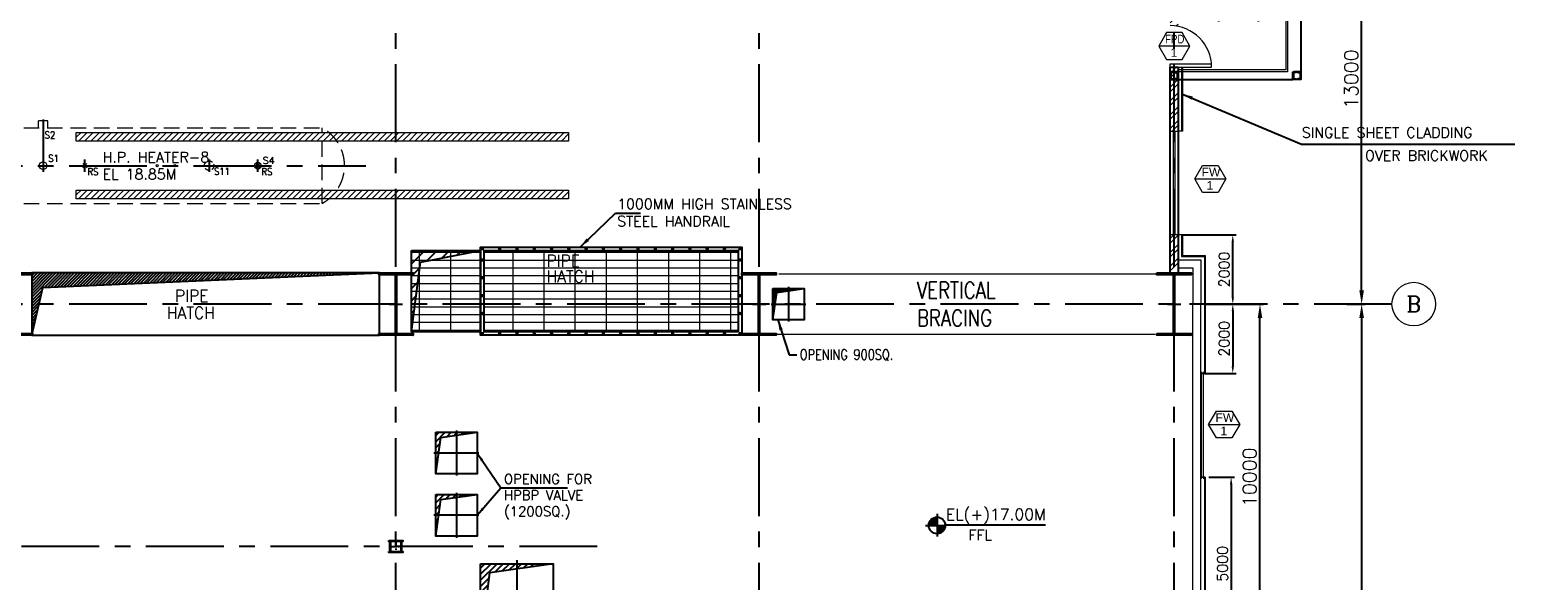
# Model space of a CAD drawing. Header units: inches. Extents: x 0 to 1564127, y -23460 to 23144100.
# Tile 141 of 215: x 615139 to 658731, y 116733 to 132639. Entities that reach past the tile are written whole.
import ezdxf
from ezdxf.enums import TextEntityAlignment as Align

# ---------------------------------------------------------------- set-up
doc = ezdxf.new("R2010")
doc.units = ezdxf.units.IN
doc.header["$LTSCALE"] = 1800
doc.header["$MEASUREMENT"] = 0
for name, pattern in [('CENTER', [2, 1.25, -0.25, 0.25, -0.25]), ('CENTER2', [1.125, 0.75, -0.125, 0.125, -0.125]), ('HIDDEN', [0.375, 0.25, -0.125])]:
    doc.linetypes.add(name, pattern=pattern)
doc.layers.get('0').update_dxf_attribs({"color": 253, "lineweight": 9})
for name, color, linetype in [('1', 7, 'Continuous'), ('AUX COL', 1, 'Continuous'), ('BRACING', 1, 'HIDDEN'), ('CEN', 2, 'CENTER'), ('COL', 1, 'Continuous'), ('DIM', 4, 'Continuous'), ('GRID', 251, 'CENTER'), ('OPENING', 40, 'Continuous'), ('RAIN WATER', 6, 'Continuous'), ('ROOM', 7, 'Continuous'), ('TEXT', 3, 'Continuous'), ('WALL', 6, 'Continuous')]:
    doc.layers.add(name, color=color, linetype=linetype)
for name, color, linetype, lineweight in [('2CON', 1, 'Continuous', 13), ('A-CUT OUT', 3, 'Continuous', 30), ('A-DOOR', 31, 'Continuous', 9), ('A-REMOVABLE GRATING', 252, 'Continuous', 9), ('A-WIN TAG', 3, 'Continuous', 13), ('A-WIN TAG TEXT', 3, 'Continuous', 13), ('CL', 8, 'CENTER', 15), ('CLAD-1', 3, 'Continuous', 15), ('CONCRETE', 145, 'Continuous', 18), ('dimension line', 4, 'Continuous', 13), ('EQUIP', 8, 'HIDDEN', 9), ('LEADER', 4, 'Continuous', 15), ('STAIR', 2, 'Continuous', 18), ('STEEL', 231, 'Continuous', 18), ('WALL HATCH', 251, 'Continuous', 13), ('WIN', 31, 'Continuous', 13), ('WINDOW', 3, 'Continuous', 13)]:
    doc.layers.add(name, color=color, linetype=linetype, lineweight=lineweight)
doc.styles.add('COMPLEX', font='complex')
doc.styles.add('ROAMNS', font='ROMANS.shx')
doc.styles.add('ROMANC', font='ROMANC.SHX')
doc.styles.add('ROMANS', font='romans.shx')
doc.styles.add('ROMANT', font='romant')
doc.styles.add('SIMPLEX-25', font='simplex.shx')
doc.styles.get("Standard").update_dxf_attribs({"font": 'arial.ttf'})
doc.linetypes.add('FENCELINE1', pattern='A,0.25,-0.1,[133,ltypeshp.shx,S=0.1,R=0,X=-0.1,Y=0],-0.1,1', length=1.45)
doc.dimstyles.new('270-TA-100', dxfattribs={"dimscale": 150, "dimtxt": 400, "dimasz": 2, "dimexe": 0.75, "dimexo": 1, "dimgap": 1, "dimtad": 1, "dimdec": 0, "dimzin": 12, "dimdsep": 46, "dimtxsty": 'ROMANS', "dimcen": 0, "dimclrd": 256, "dimclre": 256, "dimclrt": 6, "dimadec": 1, "dimazin": 3, "dimtfac": 1, "dimtdec": 0, "dimtix": 1, "dimtmove": 2, "dimatfit": 0, "dimfxl": 1.25, "dimarcsym": 2})
doc.dimstyles.new('DIM INT 1', dxfattribs={"dimtxt": 300, "dimasz": 200, "dimexe": 100, "dimexo": 100, "dimgap": 100, "dimtad": 1, "dimdec": 0, "dimzin": 13, "dimdsep": 46, "dimlunit": 5, "dimtxsty": 'ROAMNS', "dimblk1": 'CLOSEDBLANK', "dimcen": 0.09, "dimclrd": 9, "dimclre": 9, "dimclrt": 4, "dimadec": 0, "dimazin": 0, "dimtfac": 1, "dimtdec": 0, "dimtix": 1, "dimtmove": 2, "dimatfit": 3, "dimfxl": 1, "dimtolj": 1, "dimtzin": 13, "dimarcsym": 0})
doc.dimstyles.new('DIM100 x2', dxfattribs={"dimscale": 0, "dimtxt": 400, "dimasz": 400, "dimexe": 100, "dimexo": 100, "dimgap": 100, "dimtad": 1, "dimdec": 0, "dimzin": 13, "dimdsep": 46, "dimtxsty": 'ROMANS', "dimblk2": 'OBLIQUE', "dimcen": 100, "dimdle": 100, "dimclrd": 9, "dimclre": 9, "dimclrt": 4, "dimadec": 0, "dimazin": 0, "dimtfac": 1.1, "dimtdec": 0, "dimtix": 1, "dimtmove": 2, "dimatfit": 3, "dimfxl": 1, "dimtolj": 1, "dimtzin": 13, "dimarcsym": 0})
doc.dimstyles.new('STANDARD1', dxfattribs={"dimtxt": 300, "dimasz": 250, "dimexe": 0, "dimexo": 0, "dimgap": 80, "dimtad": 1, "dimdec": 0, "dimzin": 0, "dimdsep": 46, "dimtxsty": 'ROMANS', "dimcen": 0, "dimclrd": 4, "dimclre": 4, "dimclrt": 7, "dimadec": 0, "dimazin": 0, "dimtfac": 0.09, "dimtdec": 0, "dimtix": 1, "dimtofl": 0, "dimtmove": 0, "dimatfit": 3, "dimfxl": 1, "dimtolj": 1, "dimtzin": 0, "dimarcsym": 0})
doc.dimstyles.new('USER175', dxfattribs={"dimscale": 175, "dimtxt": 2, "dimasz": 1.75, "dimexe": 0, "dimexo": 0, "dimgap": 0.5, "dimtad": 1, "dimdec": 0, "dimzin": 0, "dimdsep": 46, "dimtxsty": 'ROMANS', "dimcen": 0, "dimclrd": 4, "dimclre": 4, "dimclrt": 4, "dimadec": 0, "dimazin": 0, "dimtfac": 0.09, "dimtdec": 0, "dimtix": 1, "dimtofl": 0, "dimtmove": 0, "dimatfit": 3, "dimfxl": 1, "dimtolj": 1, "dimtzin": 0, "dimarcsym": 0})

# ---------------------------------------------------------------- blocks, each defined once
blk = doc.blocks.new('*D79')
at = {"layer": 'Defpoints', "color": 0, "transparency": 16777216}
for p in [(653108, 124725), (653108, 94725), (653636, 94725)]:
    blk.add_point(p, dxfattribs=at)
at = {"layer": 'dimension line', "color": 9, "lineweight": -2, "transparency": 16777216}
for p, q in [((653208, 124725), (653736, 124725)), ((653636, 124325), (653636, 95125)), ((653208, 94725), (653736, 94725))]:
    blk.add_line(p, q, dxfattribs=at)
at = {"layer": 'dimension line', "color": 9, "transparency": 16777216}
for points in [[(653569, 124325), (653703, 124325), (653636, 124725)], [(653569, 95125), (653703, 95125), (653636, 94725)]]:
    blk.add_solid(points, dxfattribs=at)
at = {"layer": 'dimension line', "color": 4, "transparency": 16777216, "insert": (653336, 109725), "char_height": 400, "attachment_point": 5, "rotation": 90, "style": 'ROMANS'}
blk.add_mtext('\\A1;30000', dxfattribs=at)
blk = doc.blocks.new('_Oblique')
at = {"color": 0, "linetype": 'ByBlock', "lineweight": -2}
blk.add_line((-0.5, -0.5), (0.5, 0.5), dxfattribs=at)
blk = doc.blocks.new('*D80')
at = {"layer": 'Defpoints', "color": 0, "transparency": 16777216}
for p in [(653334, 137725), (653636, 137725), (653334, 124725)]:
    blk.add_point(p, dxfattribs=at)
at = {"layer": 'dimension line', "color": 9, "lineweight": -2, "transparency": 16777216}
for p, q in [((653434, 137725), (653736, 137725)), ((653636, 125125), (653636, 137325)), ((653434, 124725), (653736, 124725))]:
    blk.add_line(p, q, dxfattribs=at)
at = {"layer": 'dimension line', "color": 9, "transparency": 16777216}
for points in [[(653569, 137325), (653703, 137325), (653636, 137725)], [(653569, 125125), (653703, 125125), (653636, 124725)]]:
    blk.add_solid(points, dxfattribs=at)
at = {"layer": 'dimension line', "color": 4, "transparency": 16777216, "insert": (653336, 131225), "char_height": 400, "attachment_point": 5, "rotation": 90, "style": 'ROMANS'}
blk.add_mtext('\\A1;13000', dxfattribs=at)
blk = doc.blocks.new('*D96')
at = {"layer": 'Defpoints', "color": 0, "transparency": 16777216}
for p in [(649869, 124725), (650697, 124725), (649869, 114725)]:
    blk.add_point(p, dxfattribs=at)
at = {"layer": 'dimension line', "color": 9, "lineweight": -2, "transparency": 16777216}
for p, q in [((649969, 124725), (650797, 124725)), ((650697, 115125), (650697, 124325)), ((649969, 114725), (650797, 114725))]:
    blk.add_line(p, q, dxfattribs=at)
at = {"layer": 'dimension line', "color": 9, "transparency": 16777216}
for points in [[(650631, 124325), (650764, 124325), (650697, 124725)], [(650631, 115125), (650764, 115125), (650697, 114725)]]:
    blk.add_solid(points, dxfattribs=at)
at = {"layer": 'dimension line', "color": 4, "transparency": 16777216, "insert": (650397, 119725), "char_height": 400, "attachment_point": 5, "rotation": 90, "style": 'ROMANS'}
blk.add_mtext('\\A1;10000', dxfattribs=at)
blk = doc.blocks.new('B-ROW COLUMN')
at = {"layer": 'COL'}
h = blk.add_hatch(dxfattribs=at)
h.set_pattern_fill('ANSI31', color=256, scale=200, style=0)
h.set_pattern_definition([(45, (155648.048, 63141.767), (-17.67767, 17.67767), [])])
h.paths.add_polyline_path([(171095, 85178), (172085, 85178), (172085, 85128), (171095, 85128)])
h.paths.add_polyline_path([(171574, 86878), (171606, 86878), (171606, 85178), (171574, 85178)])
h.paths.add_polyline_path([(171095, 86928), (172085, 86928), (172085, 86878), (171095, 86878)])
blk.add_line((171590, 85128), (171590, 86928))
at = {"layer": 'CEN'}
for p, q in [((171590, 85128), (171590, 86928)), ((171399, 86028), (171782, 86028))]:
    blk.add_line(p, q, dxfattribs=at)
at = {"layer": 'COL'}
for points in [[(171095, 86928), (172085, 86928), (172085, 86878), (171095, 86878)], [(171574, 86878), (171606, 86878), (171606, 85178), (171574, 85178)], [(171095, 85178), (172085, 85178), (172085, 85128), (171095, 85128)]]:
    blk.add_lwpolyline(points, close=True, dxfattribs=at)
blk = doc.blocks.new('AUX COLUMNS')
at = {"color": 2, "linetype": 'CENTER2', "ltscale": 0.15}
for p, q in [((-140713, 68915), (-140363, 68915)), ((-140538, 69090), (-140538, 68740))]:
    blk.add_line(p, q, dxfattribs=at)
at = {"layer": 'AUX COL'}
for p, q in [((-140713, 68772), (-140713, 69058)), ((-140688, 68772), (-140688, 69058)), ((-140388, 68772), (-140388, 69058)), ((-140363, 68772), (-140363, 69058))]:
    blk.add_line(p, q, dxfattribs=at)
for points in [[(-140738, 69090), (-140338, 69090), (-140338, 69058), (-140738, 69058)], [(-140738, 68772), (-140338, 68772), (-140338, 68740), (-140738, 68740)]]:
    blk.add_lwpolyline(points, close=True, dxfattribs=at)
at = {"layer": 'GRID'}
blk.add_line((-134715, 68915), (-163538, 68915), dxfattribs=at)
blk = doc.blocks.new('GRD')
at = {"layer": 'CL', "linetype": 'Continuous'}
blk.add_circle((0, 419.99985), 419.99985, dxfattribs=at)
at = {"layer": 'CL', "color": 4, "style": 'COMPLEX'}
blk.add_attdef('GRD', text='', height=300, dxfattribs=at).set_placement((0, 419.99985), align=Align.MIDDLE)
blk = doc.blocks.new('A$C3B1115A1')
at = {"layer": 'STEEL'}
for p, q in [((-270, -91), (-320, -91)), ((-320, -91), (-320, -191)), ((-320, -191), (-270, -191))]:
    blk.add_line(p, q, dxfattribs=at)
blk.add_lwpolyline([(-270, -191), (-270, -183, 0.397434), (-272, -180), (-307, -177, -0.397434), (-310, -174), (-310, -109, -0.397434), (-307, -106), (-272, -103, 0.397434), (-270, -100), (-270, -91)], format="xyb", dxfattribs=at)
blk = doc.blocks.new('PL-FFL2')
at = {"layer": 'A-CUT OUT'}
h = blk.add_hatch(color=7, dxfattribs=at)
h.paths.add_polyline_path([(3.09, 1.96, 0.414214), (1.09, -0.04), (3.09, -0.04)])
h.paths.add_polyline_path([(5.09, -0.04), (3.09, -0.04), (3.09, -2.04, 0.414214)])
at = {"color": 1, "linetype": 'Continuous'}
for p, q in [((3.09, 2.74), (3.09, -2.74)), ((29.24, 0), (4.78, 0)), ((4.78, 0), (5.09, 0)), ((0.31, -0.04), (5.09, -0.04))]:
    blk.add_line(p, q, dxfattribs=at)
blk.add_circle((3.09, -0.04), 2, dxfattribs=at)
at = {"color": 4, "linetype": 'Continuous'}
blk.add_attdef('EL(+)', text='', height=2.75, dxfattribs=at).set_placement((18.98, 2.4), align=Align.MIDDLE)
at = {"color": 3, "linetype": 'Continuous'}
blk.add_attdef('XXX', text='', height=2.5, dxfattribs=at).set_placement((18.44, -3.52), align=Align.MIDDLE)
blk = doc.blocks.new('*D1145')
at = {"layer": 'Defpoints', "color": 0, "transparency": 16777216}
for p in [(649117, 119725), (648989, 114725), (649863, 114725)]:
    blk.add_point(p, dxfattribs=at)
at = {"layer": 'DIM', "color": 9, "lineweight": -2, "transparency": 16777216}
for p, q in [((649217, 119725), (649963, 119725)), ((649863, 119525), (649863, 114925)), ((649089, 114725), (649963, 114725))]:
    blk.add_line(p, q, dxfattribs=at)
at = {"layer": 'DIM', "color": 9, "transparency": 16777216}
for points in [[(649829, 119525), (649896, 119525), (649863, 119725)], [(649829, 114925), (649896, 114925), (649863, 114725)]]:
    blk.add_solid(points, dxfattribs=at)
at = {"layer": 'DIM', "color": 4, "transparency": 16777216, "insert": (649613, 117225), "char_height": 300, "attachment_point": 5, "rotation": 90, "style": 'ROAMNS'}
blk.add_mtext('\\A1;5000', dxfattribs=at)
blk = doc.blocks.new('_ClosedBlank')
at = {"color": 0, "linetype": 'ByBlock', "lineweight": -2}
for p, q in [((-1, 0.17), (0, 0)), ((-1, 0.17), (-1, -0.17)), ((0, 0), (-1, -0.17))]:
    blk.add_line(p, q, dxfattribs=at)
blk = doc.blocks.new('*D1146')
at = {"layer": 'Defpoints', "color": 0, "transparency": 16777216}
for p in [(648989, 124725), (648989, 122725), (649911, 122725)]:
    blk.add_point(p, dxfattribs=at)
at = {"layer": 'DIM', "color": 9, "lineweight": -2, "transparency": 16777216}
for p, q in [((649089, 124725), (650011, 124725)), ((649911, 124525), (649911, 122925)), ((649089, 122725), (650011, 122725))]:
    blk.add_line(p, q, dxfattribs=at)
at = {"layer": 'DIM', "color": 9, "transparency": 16777216}
for points in [[(649877, 124525), (649944, 124525), (649911, 124725)], [(649877, 122925), (649944, 122925), (649911, 122725)]]:
    blk.add_solid(points, dxfattribs=at)
at = {"layer": 'DIM', "color": 4, "transparency": 16777216, "insert": (649661, 123725), "char_height": 300, "attachment_point": 5, "rotation": 90, "style": 'ROAMNS'}
blk.add_mtext('\\A1;2000', dxfattribs=at)
blk = doc.blocks.new('*D1150')
at = {"layer": 'Defpoints', "color": 0, "transparency": 16777216}
for p in [(648329, 126725), (649911, 126725), (648989, 124725)]:
    blk.add_point(p, dxfattribs=at)
at = {"layer": 'DIM', "color": 9, "lineweight": -2, "transparency": 16777216}
for p, q in [((648429, 126725), (650011, 126725)), ((649911, 124925), (649911, 126525)), ((649089, 124725), (650011, 124725))]:
    blk.add_line(p, q, dxfattribs=at)
at = {"layer": 'DIM', "color": 9, "transparency": 16777216}
for points in [[(649877, 126525), (649944, 126525), (649911, 126725)], [(649877, 124925), (649944, 124925), (649911, 124725)]]:
    blk.add_solid(points, dxfattribs=at)
at = {"layer": 'DIM', "color": 4, "transparency": 16777216, "insert": (649661, 125725), "char_height": 300, "attachment_point": 5, "rotation": 90, "style": 'ROAMNS'}
blk.add_mtext('\\A1;2000', dxfattribs=at)
blk = doc.blocks.new('M_Door Single - 1200 x 2100mm D1-Level 1')
at = {"layer": 'A-DOOR'}
for p, q in [((500, 115), (500, 1315)), ((600, 1315), (500, 1315)), ((600, 115), (600, 1315)), ((600, 115), (500, 115))]:
    blk.add_line(p, q, dxfattribs=at)
blk.add_arc((600, 115), 1200, 90, 180, dxfattribs=at)
blk = doc.blocks.new('Stub column')
at = {"layer": 'COL', "linetype": 'ByBlock'}
for p, q in [((-108, 90), (-108, -90)), ((-108, 90), (-100, 90)), ((-108, 90), (-100, 90)), ((-108, 90), (-108, -90)), ((-25, 100), (-100, 100)), ((-100, 100), (-100, -100)), ((-100, 100), (-100, -100)), ((-25, 100), (-100, 100)), ((90, 108), (-90, 108)), ((-90, 100), (-90, 108)), ((-90, 100), (-90, 108)), ((-25, 100), (100, 100)), ((90, 100), (90, 108)), ((100, 100), (100, -100)), ((108, 90), (100, 90)), ((108, 90), (108, -90)), ((-108, -90), (-100, -90)), ((-108, -90), (-100, -90)), ((-100, -100), (-25, -100)), ((-100, -100), (-25, -100)), ((-90, -100), (-90, -108)), ((-90, -100), (-90, -108)), ((90, -108), (-90, -108)), ((100, -100), (-25, -100)), ((90, -100), (90, -108)), ((108, -90), (100, -90))]:
    blk.add_line(p, q, dxfattribs=at)
for points in [[(-25, -100), (-25, -97, 0.401544), (-31, -91), (-88, -88, -0.401544), (-94, -82), (-94, 82, -0.401544), (-88, 88), (-31, 91, 0.401544), (-25, 97), (-25, 100)], [(-25, -100), (-25, -97, 0.401544), (-31, -91), (-88, -88, -0.401544), (-94, -82), (-94, 82, -0.401544), (-88, 88), (-31, 91, 0.401544), (-25, 97), (-25, 100)], [(25, -100), (25, -97, -0.401544), (31, -91), (88, -88, 0.401544), (94, -82), (94, 82, 0.401544), (88, 88), (31, 91, -0.401544), (25, 97), (25, 100)]]:
    blk.add_lwpolyline(points, format="xyb", dxfattribs=at)
blk = doc.blocks.new('STAIR GRID-23')
at = {"layer": 'COL'}
for points in [[(3435, 115), (3665, 115), (3665, -115), (3435, -115)], [(3435, -6285), (3665, -6285), (3665, -6515), (3435, -6515)]]:
    blk.add_lwpolyline(points, close=True, dxfattribs=at)
at = {"layer": 'RAIN WATER'}
for p, q in [((3665, 115), (775, 115)), ((3665, -115), (3435, -115))]:
    blk.add_line(p, q, dxfattribs=at)
at = {"layer": 'STAIR', "linetype": 'FENCELINE1', "ltscale": 0.25}
for p, q in [((980, -115), (980, -4565)), ((3280, -115), (980, -115)), ((3280, -115), (3280, -3271)), ((3280, -3574), (3280, -6285)), ((980, -4565), (115, -4565)), ((3280, -6285), (115, -6285))]:
    blk.add_line(p, q, dxfattribs=at)
at = {"layer": 'STAIR'}
for p, q in [((1030, -165), (1030, -4615)), ((3230, -165), (1030, -165)), ((3230, -165), (3230, -3244)), ((3230, -1365), (1030, -1365)), ((2030, -1615), (1030, -1615)), ((2030, -1365), (2030, -4615)), ((2230, -1365), (2230, -2722)), ((3230, -1615), (2230, -1615)), ((2030, -1865), (1030, -1865)), ((2030, -2115), (1030, -2115)), ((3230, -1865), (2230, -1865)), ((3230, -2115), (2230, -2115)), ((2030, -2365), (1030, -2365)), ((2030, -2615), (1030, -2615)), ((3230, -2365), (2230, -2365)), ((3230, -2615), (2230, -2615)), ((2030, -2865), (1030, -2865)), ((3280, -3271), (2180, -2696)), ((3280, -3574), (2180, -2999)), ((2230, -3025), (2230, -4615)), ((3230, -2865), (2504, -2865)), ((2030, -3115), (1030, -3115)), ((2030, -3365), (1030, -3365)), ((3230, -3115), (2982, -3115)), ((2030, -3615), (1030, -3615)), ((2030, -3865), (1030, -3865)), ((3230, -3615), (2230, -3615)), ((3230, -3865), (2230, -3865)), ((3230, -3548), (3230, -6235)), ((2030, -4115), (1030, -4115)), ((3230, -4115), (2230, -4115)), ((2030, -4615), (115, -4615)), ((2030, -4365), (1030, -4365)), ((3230, -4615), (2030, -4615)), ((3230, -4365), (2230, -4365)), ((3230, -6235), (115, -6235))]:
    blk.add_line(p, q, dxfattribs=at)
at = {"layer": 'STAIR', "linetype": 'FENCELINE1', "ltscale": 0.25}
blk.add_lwpolyline([(2180, -2999), (2180, -4565), (2080, -4565), (2080, -1415), (2180, -1415), (2180, -2696)], dxfattribs=at)
at = {"layer": 'WALL'}
for p, q in [((3435, 115), (3435, -115)), ((3665, 30), (3665, -6285))]:
    blk.add_line(p, q, dxfattribs=at)
at = {"layer": 'WALL', "flags": 128}
blk.add_lwpolyline([(-115, -6515), (3435, -6515)], dxfattribs=at)
at = {"layer": 'COL', "xscale": -1, "rotation": 180}
for p in [(3550, 0), (0, -6400), (3550, -6400)]:
    blk.add_blockref('Stub column', p, dxfattribs=at)
at = {"layer": 'TEXT', "linetype": 'CENTER', "style": 'ROMANC'}
for s, p in [('UP', (2585, -1319, -1000)), ('UP', (1323, -4750, -1000)), ('DN', (2473, -4749, -1000))]:
    blk.add_text(s, height=300, dxfattribs=at).set_placement(p)
at = {"layer": 'LEADER'}
for points in [[(2617, -1736), (2617, -931)], [(1283, -3963), (1283, -4836)], [(2433, -3962), (2433, -4835)]]:
    blk.add_leader(points, dimstyle='270-TA-100', dxfattribs=at)

msp = doc.modelspace()

# ---------------------------------------------------------------- hatches: boundary and pattern name
at = {"layer": 'A-REMOVABLE GRATING'}
h = msp.add_hatch(dxfattribs=at)
h.set_pattern_fill('GRATE', color=256, scale=7200, style=0)
h.paths.add_polyline_path([(626163.7, 126275.31), (628163.7, 126275.31), (628163.7, 123925.31), (626163.7, 123925.31)])
h = msp.add_hatch(dxfattribs=at)
h.set_pattern_fill('GRATE', color=256, scale=7200, style=0)
h.paths.add_polyline_path([(635613.7, 123925.31), (628263.7, 123925.31), (628263.7, 126275.31), (635613.7, 126275.31)])
h.paths.add_polyline_path([(630041.51, 125714.11), (631199.35, 125714.11), (631199.35, 126239.11), (630041.51, 126239.11)], flags=24)
h.paths.add_polyline_path([(630041.51, 125264.11), (631636.17, 125264.11), (631636.17, 125789.11), (630041.51, 125789.11)], flags=24)
at = {"layer": 'OPENING'}
h = msp.add_hatch(dxfattribs=at)
h.set_pattern_fill('ANSI31', color=8, scale=2000, style=0)
h.paths.add_polyline_path([(628163.7, 126275.31), (626163.7, 126275.31), (626163.7, 124725.31), (626269.35, 124725.31), (626429.02, 125933.75)])
h.paths.add_polyline_path([(626269.35, 124725.31), (626163.7, 124725.31), (626163.7, 123925.76)])
h = msp.add_hatch(dxfattribs=at)
h.set_pattern_fill('ANSI31', color=8, scale=500, style=0)
h.set_pattern_definition([(45, (486619.95, 38697.683), (-44.194174, 44.194174), [])])
h.paths.add_polyline_path([(625243.7, 125625.31), (615183.7, 125625.31), (615183.7, 124725.31), (615394.02, 124725.31), (615507.42, 125210.57)])
h.paths.add_polyline_path([(615394.02, 124725.31), (615183.7, 124725.31), (615183.7, 123825.31)])
h = msp.add_hatch(dxfattribs=at)
h.set_pattern_fill('ANSI31', color=8, scale=300, style=0)
h.set_pattern_definition([(45, (483294, 40502.238), (-26.516504, 26.516504), [])])
h.paths.add_polyline_path([(636676.95, 124725.31), (636613.7, 124725.31), (636613.7, 124275.31)])
h.paths.add_polyline_path([(636724.6, 125064.41), (637063.7, 125112.07), (637063.7, 125175.31), (636613.7, 125175.31), (636613.7, 124725.31), (636676.95, 124725.31)])
h.paths.add_polyline_path([(637513.7, 125175.31), (637063.7, 125175.31), (637063.7, 125112.07)])
h = msp.add_hatch(dxfattribs=at)
h.set_pattern_fill('ANSI31', color=8, scale=1000, style=0)
h.paths.add_polyline_path([(627463.7, 120940.99), (627463.7, 121025.31), (626863.7, 121025.31), (626863.7, 119825.31), (627011.57, 120877.44)])
h.paths.add_polyline_path([(628063.7, 121025.31), (627463.7, 121025.31), (627463.7, 120940.99)])
h = msp.add_hatch(dxfattribs=at)
h.set_pattern_fill('ANSI31', color=8, scale=1000, style=0)
h.paths.add_polyline_path([(627463.7, 119140.99), (627463.7, 119225.31), (626863.7, 119225.31), (626863.7, 118025.31), (627011.57, 119077.44)])
h.paths.add_polyline_path([(628063.7, 119225.31), (627463.7, 119225.31), (627463.7, 119140.99)])
h = msp.add_hatch(dxfattribs=at)
h.set_pattern_fill('ANSI31', color=8, scale=1000, style=0)
h.paths.add_polyline_path([(630263.7, 117225.31), (628163.7, 117225.31), (628163.7, 116025.31), (628203.61, 116025.31), (628311.04, 116025.31), (628426.69, 116967.13)])
h.paths.add_polyline_path([(628311.04, 116025.31), (628203.61, 116025.31), (628163.7, 116025.31), (628163.7, 114825.31)])
at = {"layer": 'STEEL'}
h = msp.add_hatch(dxfattribs=at)
h.set_pattern_fill('ANSI31', color=256, scale=1000, style=0)
h.set_pattern_definition([(45, (603890.66, 130224), (-88.38835, 88.38835), [])])
h.paths.add_polyline_path([(616473.7, 129685.31), (616473.7, 129435.31), (630708.7, 129435.31), (630708.7, 129685.31)])
h = msp.add_hatch(dxfattribs=at)
h.set_pattern_fill('ANSI31', color=256, scale=1000, style=0)
h.set_pattern_definition([(45, (603890.66, 128554), (-88.38835, 88.38835), [])])
h.paths.add_polyline_path([(616473.7, 128015.31), (616473.7, 127765.31), (630708.7, 127765.31), (630708.7, 128015.31)])

# ---------------------------------------------------------------- linework, layer by layer
at = {"layer": '2CON'}
for p, q in [((648670.87, 132181.76), (647770.87, 132181.76)), ((649212.4, 121248.74), (650112.4, 121248.74))]:
    msp.add_line(p, q, dxfattribs=at)
at = {"layer": 'A-WIN TAG'}
for points in [[(647995.87, 132571.47), (647770.87, 132181.76), (647995.87, 131792.05), (648445.87, 131792.05), (648670.87, 132181.76), (648445.87, 132571.47)], [(649887.4, 121638.45), (650112.4, 121248.74), (649887.4, 120859.03), (649437.4, 120859.03), (649212.4, 121248.74), (649437.4, 121638.45)]]:
    msp.add_lwpolyline(points, close=True, dxfattribs=at)
at = {"layer": 'BRACING', "const_width": 40}
for points in [[(636776.34, 125600.31), (647693.78, 125600.31)], [(636733.42, 123850.31), (647668.18, 123850.31)]]:
    msp.add_lwpolyline(points, dxfattribs=at)
at = {"layer": 'CEN', "linetype": 'CENTER'}
for p, q in [((615513.7, 130058.52), (615513.7, 128550.31)), ((616723.7, 128550.31), (616723.7, 128900.31)), ((620313.7, 128900.31), (620313.7, 128550.31)), ((621723.7, 128550.31), (621723.7, 128900.31))]:
    msp.add_line(p, q, dxfattribs=at)
at = {"layer": 'CEN'}
for p, q in [((612663.7, 128725.31), (624842.37, 128725.31)), ((637063.7, 125225.31), (637063.7, 124225.31)), ((636563.7, 124725.31), (637563.7, 124725.31)), ((627463.7, 121075.31), (627463.7, 119775.31)), ((628113.7, 120425.31), (626813.7, 120425.31)), ((627463.7, 119275.31), (627463.7, 117975.31)), ((628113.7, 118625.31), (626813.7, 118625.31)), ((629213.7, 117325.31), (629213.7, 114725.31))]:
    msp.add_line(p, q, dxfattribs=at)
at = {"layer": 'CLAD-1'}
for p, q in [((648456.7, 129725.31), (648328.7, 129725.31)), ((649116.7, 122725.31), (648988.7, 122725.31)), ((649116.7, 119725.31), (648988.7, 119725.31))]:
    msp.add_line(p, q, dxfattribs=at)
at = {"layer": 'CLAD-1', "flags": 128}
for points in [[(648328.7, 131570.1), (648428.7, 131570.1), (648428.7, 129725.31)], [(648328.7, 131570.1), (648456.7, 131570.1), (648456.7, 129725.31)], [(649088.7, 119725.31), (649088.7, 112475.31)], [(649116.7, 119725.31), (649116.7, 112475.31)]]:
    msp.add_lwpolyline(points, dxfattribs=at)
at = {"layer": 'CONCRETE'}
for p, q in [((648758.7, 93675.31), (648758.7, 124725.31)), ((648988.7, 93445.31), (648988.7, 124725.31))]:
    msp.add_line(p, q, dxfattribs=at)
at = {"layer": 'EQUIP', "linetype": 'Continuous'}
for p, q in [((615377.2, 129815.31), (615377.2, 130025.31)), ((615650.2, 130025.31), (615377.2, 130025.31)), ((615650.2, 129815.31), (615650.2, 130025.31))]:
    msp.add_line(p, q, dxfattribs=at)
at = {"layer": 'EQUIP'}
for p, q in [((614953.7, 129815.31), (623578.7, 129815.31)), ((623578.7, 127635.31, 150), (623578.7, 129815.31, 150)), ((616783.89, 128664.99), (616663.52, 128785.63)), ((616782.12, 128783.69), (616665.29, 128666.93)), ((621783.89, 128664.99), (621663.52, 128785.63)), ((621782.12, 128783.69), (621665.29, 128666.93)), ((614953.7, 127635.31), (623578.7, 127635.31))]:
    msp.add_line(p, q, dxfattribs=at)
at = {"layer": 'EQUIP', "linetype": 'Continuous'}
for centre, radius in [((615513.7, 128725.31), 109.5), ((618813.7, 128725.31), 30), ((618813.7, 128725.31, 150), 30), ((619323.7, 128725.31), 30), ((619323.7, 128725.31, 150), 30), ((621723.7, 128725.31), 94.5), ((621723.7, 128725.31), 44.5)]:
    msp.add_circle(centre, radius, dxfattribs=at)
at = {"layer": 'EQUIP', "linetype": 'HIDDEN', "ltscale": 0.3}
msp.add_circle((620313.7, 128725.31), 136.5, dxfattribs=at)
at = {"layer": 'EQUIP'}
msp.add_arc((622990.39, 128725.31, -150), 1238.63, 298.357185, 61.642815, dxfattribs=at)
at = {"layer": 'GRID'}
for p, q in [((625713.7, 86204.51), (625713.7, 141225.31)), ((625713.7, 86204.51), (625713.7, 141225.31)), ((636213.7, 86204.51), (636213.7, 141225.31)), ((636213.7, 86204.51), (636213.7, 141225.31)), ((648213.7, 86204.51), (648213.7, 141225.31)), ((648213.7, 86204.51), (648213.7, 141225.31)), ((654513.7, 124725.31), (519413.7, 124725.31)), ((654513.7, 124725.31), (519413.7, 124725.31)), ((631536.14, 117725.31), (602713.7, 117725.31))]:
    msp.add_line(p, q, dxfattribs=at)
at = {"layer": 'OPENING'}
for p, q in [((626429.02, 125933.75), (628163.7, 126275.31)), ((626163.7, 123925.76), (626429.02, 125933.75)), ((628163.7, 114825.31), (628426.69, 116967.13)), ((630263.7, 117225.31), (628426.69, 116967.13))]:
    msp.add_line(p, q, dxfattribs=at)
for points in [[(626163.7, 126275.31), (628163.7, 126275.31), (628163.7, 123925.31), (626163.7, 123925.31)], [(635713.7, 123825.31), (628163.7, 123825.31), (628163.7, 126375.31), (635713.7, 126375.31)], [(635613.7, 123925.31), (628263.7, 123925.31), (628263.7, 126275.31), (635613.7, 126275.31)], [(615183.7, 123825.31), (625243.7, 123825.31), (625243.7, 125625.31), (615183.7, 125625.31)], [(636613.7, 125175.31), (637513.7, 125175.31), (637513.7, 124275.31), (636613.7, 124275.31)], [(626863.7, 121025.31), (628063.7, 121025.31), (628063.7, 119825.31), (626863.7, 119825.31)], [(626863.7, 119225.31), (628063.7, 119225.31), (628063.7, 118025.31), (626863.7, 118025.31)], [(628163.7, 117225.31), (630263.7, 117225.31), (630263.7, 114825.31), (628163.7, 114825.31)]]:
    msp.add_lwpolyline(points, close=True, dxfattribs=at)
at = {"layer": 'OPENING', "const_width": 50}
for points in [[(628188.7, 126325.31, 1), (628238.7, 126325.31, 1)], [(628188.7, 126003.17, 1), (628238.7, 126003.17, 1)], [(628688.7, 126325.31, 1), (628738.7, 126325.31, 1)], [(629188.7, 126325.31, 1), (629238.7, 126325.31, 1)], [(629688.7, 126325.31, 1), (629738.7, 126325.31, 1)], [(630188.7, 126325.31, 1), (630238.7, 126325.31, 1)], [(630688.7, 126325.31, 1), (630738.7, 126325.31, 1)], [(631188.7, 126325.31, 1), (631238.7, 126325.31, 1)], [(631688.7, 126325.31, 1), (631738.7, 126325.31, 1)], [(632188.7, 126325.31, 1), (632238.7, 126325.31, 1)], [(632688.7, 126325.31, 1), (632738.7, 126325.31, 1)], [(633188.7, 126325.31, 1), (633238.7, 126325.31, 1)], [(633688.7, 126325.31, 1), (633738.7, 126325.31, 1)], [(634188.7, 126325.31, 1), (634238.7, 126325.31, 1)], [(634688.7, 126325.31, 1), (634738.7, 126325.31, 1)], [(635188.7, 126325.31, 1), (635238.7, 126325.31, 1)], [(635638.7, 126325.31, 1), (635688.7, 126325.31, 1)], [(635638.7, 126003.17, 1), (635688.7, 126003.17, 1)], [(628188.7, 125487.03, 1), (628238.7, 125487.03, 1)], [(635638.7, 125487.03, 1), (635688.7, 125487.03, 1)], [(628188.7, 124970.89, 1), (628238.7, 124970.89, 1)], [(635638.7, 124970.89, 1), (635688.7, 124970.89, 1)], [(628188.7, 124454.75, 1), (628238.7, 124454.75, 1)], [(635638.7, 124454.75, 1), (635688.7, 124454.75, 1)], [(628188.7, 123875.31, 1), (628238.7, 123875.31, 1)], [(628688.7, 123875.31, 1), (628738.7, 123875.31, 1)], [(629188.7, 123875.31, 1), (629238.7, 123875.31, 1)], [(629688.7, 123875.31, 1), (629738.7, 123875.31, 1)], [(630188.7, 123875.31, 1), (630238.7, 123875.31, 1)], [(630688.7, 123875.31, 1), (630738.7, 123875.31, 1)], [(631188.7, 123875.31, 1), (631238.7, 123875.31, 1)], [(631688.7, 123875.31, 1), (631738.7, 123875.31, 1)], [(632188.7, 123875.31, 1), (632238.7, 123875.31, 1)], [(632688.7, 123875.31, 1), (632738.7, 123875.31, 1)], [(633188.7, 123875.31, 1), (633238.7, 123875.31, 1)], [(633688.7, 123875.31, 1), (633738.7, 123875.31, 1)], [(634188.7, 123875.31, 1), (634238.7, 123875.31, 1)], [(634688.7, 123875.31, 1), (634738.7, 123875.31, 1)], [(635188.7, 123875.31, 1), (635238.7, 123875.31, 1)], [(635638.7, 123875.31, 1), (635688.7, 123875.31, 1)]]:
    msp.add_lwpolyline(points, format="xyb", close=True, dxfattribs=at)
at = {"layer": 'OPENING'}
for points in [[(615183.7, 123825.31), (615507.42, 125210.57), (625243.7, 125625.31)], [(636613.7, 124275.31), (636724.6, 125064.41), (637513.7, 125175.31)], [(626863.7, 119825.31), (627011.57, 120877.44), (628063.7, 121025.31)], [(626863.7, 118025.31), (627011.57, 119077.44), (628063.7, 119225.31)]]:
    msp.add_lwpolyline(points, dxfattribs=at)
at = {"layer": 'STEEL'}
for points in [[(616473.7, 129685.31), (630708.7, 129685.31), (630708.7, 129435.31), (616473.7, 129435.31)], [(616473.7, 128015.31), (630708.7, 128015.31), (630708.7, 127765.31), (616473.7, 127765.31)]]:
    msp.add_lwpolyline(points, close=True, dxfattribs=at)
at = {"layer": 'WALL'}
for p, q in [((648098.7, 125625.31), (648098.7, 131570.1)), ((648098.7, 131570.1), (648328.7, 131570.1)), ((648328.7, 131570.1), (648328.7, 125625.31))]:
    msp.add_line(p, q, dxfattribs=at)
at = {"layer": 'WIN'}
for p, q in [((649008.7, 119725.31), (649008.7, 122725.31)), ((649068.7, 119725.31), (649068.7, 122725.31))]:
    msp.add_line(p, q, dxfattribs=at)

# ---------------------------------------------------------------- block references
for p in [(443123.48, 38697.68), (454123.48, 38697.68), (464623.48, 38697.68), (476623.48, 38697.68)]:
    msp.add_blockref('B-ROW COLUMN', p)
at = {"layer": '1'}
ref = msp.add_blockref('PL-FFL2', (640988.22, 118338.86), dxfattribs=dict(at, xscale=120, yscale=120, zscale=120))
ref.add_attrib('XXX', 'FFL', dxfattribs={"layer": '0', "color": 3, "linetype": 'Continuous', "height": 300, "style": 'SIMPLEX-25'}).set_placement((642610.7, 118058.42), align=Align.MIDDLE)
ref.add_attrib('EL(+)', 'EL(+)17.00M', dxfattribs={"layer": '0', "color": 4, "linetype": 'Continuous', "height": 330, "style": 'SIMPLEX-25'}).set_placement((643059.32, 118626.51), align=Align.MIDDLE)
at = {"layer": 'A-DOOR', "rotation": 269.9999999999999}
msp.add_blockref('M_Door Single - 1200 x 2100mm D1-Level 1', (647983.7, 132170.1), dxfattribs=at)
at = {"layer": 'AUX COL'}
msp.add_blockref('AUX COLUMNS', (766251.51, 48810.29), dxfattribs=at)
at = {"layer": 'DIM', "xscale": 1.5, "yscale": 1.5, "zscale": 1.5}
msp.add_blockref('GRD', (655143.7, 124096.82), dxfattribs=at).add_auto_attribs({'GRD': 'B'})
at = {"layer": 'RAIN WATER'}
msp.add_blockref('STAIR GRID-23', (648213.7, 137725.31), dxfattribs=at)
at = {"layer": 'STEEL', "rotation": 90.00000000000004}
msp.add_blockref('A$C3B1115A1', (648897.25, 123044.95), dxfattribs=at)
at = {"layer": 'STEEL', "xscale": -1, "rotation": 90}
msp.add_blockref('A$C3B1115A1', (648897.25, 119405.67), dxfattribs=at)

# ---------------------------------------------------------------- texts
at = {"layer": 'A-WIN TAG'}
for s, p in [('1', (648209.28, 131995.89)), ('FW', (649279.55, 128541.34))]:
    msp.add_text(s, height=250, dxfattribs=at).set_placement(p, align=Align.MIDDLE)
at = {"layer": 'A-WIN TAG TEXT', "width": 0.8}
msp.add_text('FPD', height=250, dxfattribs=at).set_placement((648232.22, 132381.71), align=Align.MIDDLE)
at = {"layer": 'A-WIN TAG TEXT'}
for s, p in [('FW', (649682.09, 121448.68)), ('1', (649650.81, 121062.87))]:
    msp.add_text(s, height=250, dxfattribs=at).set_placement(p, align=Align.MIDDLE)
at = {"layer": 'EQUIP', "linetype": 'Continuous', "style": 'ROMANS', "width": 0.9}
for s, p in [('S2', (615558, 129514.57)), ('S1', (615661.23, 128834.21)), ('RS', (616797.5, 128451.19)), ('S11', (620455.49, 128458.64)), ('RS', (621824.82, 128451.19))]:
    msp.add_text(s, height=200, dxfattribs=at).set_placement(p)
at = {"layer": 'EQUIP', "linetype": 'Continuous', "insert": (621863.72, 128775.31), "char_height": 200, "attachment_point": 7, "style": 'ROMANS'}
msp.add_mtext('\\A1;S4', dxfattribs=at)
at = {"layer": 'ROOM', "color": 30, "char_height": 250, "width": 3822.6284, "attachment_point": 1, "style": 'ROMANS'}
for s, insert in [('\\pi185.12;STATION INCHARGE \\P\\pi1429.2;ROOM', (534092.46, 131970.61)), ('\\pi238.7;UNIT-1 INCHARGE \\P\\pi1429.2;ROOM', (533736.8, 125412.85))]:
    msp.add_mtext(s, dxfattribs=dict(at, insert=insert))
at = {"layer": 'TEXT', "linetype": 'CENTER', "style": 'ROMANS'}
for s, p in [('SINGLE SHEET CLADDING', (651905.53, 129531.22)), ('OVER BRICKWORK', (653733.98, 128867.03))]:
    msp.add_text(s, height=300, dxfattribs=at).set_placement(p)
at = {"layer": 'TEXT', "style": 'ROMANS'}
for s, p in [('H.P. HEATER-8', (617233.51, 128820.31)), ('EL 18.85M', (617233.51, 128330.31))]:
    msp.add_text(s, height=300, dxfattribs=at).set_placement(p)
at = {"layer": 'TEXT', "color": 3, "style": 'ROMANS', "width": 0.936038}
for s, p in [('PIPE', (630066.61, 125801.61)), ('HATCH', (630066.61, 125351.61)), (' PIPE', (619102.15, 124789.99, -1000)), ('HATCH', (619088.49, 124298.34))]:
    msp.add_text(s, height=350, dxfattribs=at).set_placement(p)
at = {"layer": 'TEXT', "style": 'ROMANS', "width": 0.8}
msp.add_text('OPENING 900SQ.', height=300, dxfattribs=at).set_placement((637390.28, 123117.93))
at = {"layer": 'TEXT', "attachment_point": 1, "style": 'ROMANS'}
for s, insert, char_height, width in [('{\\W0.8;VERTICAL BRACING}', (640782.52, 125365.31), 480, 2515.419), ('OPENING FOR HPBP VALVE (1200SQ.)', (628837.29, 119813.91), 280, 3207.4816)]:
    msp.add_mtext(s, dxfattribs=dict(at, insert=insert, char_height=char_height, width=width))

# ---------------------------------------------------------------- dimensions: what is measured, and where the dimension line sits
at = {"layer": 'DIM'}
for base, p1, p2, picture, middle in [((649910.73, 122725.31), (648988.7, 124725.31), (648988.7, 122725.31), '*D1146', (649910.73, 123725.31)), ((649862.72, 114725.31), (649116.7, 119725.31), (648988.7, 114725.31), '*D1145', (649862.72, 117225.31))]:
    dim = msp.add_linear_dim(base=base, p1=p1, p2=p2, angle=90, dimstyle='DIM INT 1', override={"dimtmove": 0}, dxfattribs=at)
    dim.commit()
    dim.dimension.update_dxf_attribs({"geometry": picture, "text_midpoint": middle, "dimtype": 160})
at = {"layer": 'dimension line'}
for base, p1, p2, picture, middle in [((653636.06, 137725.31), (653334.07, 124725.31), (653334.07, 137725.31), '*D80', (653336.06, 131225.31)), ((650697.23, 124725.31), (649869.07, 114725.31), (649869.07, 124725.31), '*D96', (650397.23, 119725.31)), ((653636.06, 94725.31), (653108.42, 124725.31), (653108.42, 94725.31), '*D79', (653336.06, 109725.31))]:
    dim = msp.add_linear_dim(base=base, p1=p1, p2=p2, angle=90, dimstyle='DIM100 x2', override={"dimscale": 1}, dxfattribs=at)
    dim.commit()
    dim.dimension.update_dxf_attribs({"geometry": picture, "text_midpoint": middle})

# ---------------------------------------------------------------- leaders
msp.add_leader([(636754.07, 124275.31), (637088.12, 123265.39), (637308.88, 123265.39)], dimstyle='USER175', override={"dimgap": 0.5, "dimtad": 0})
for points in [[(628063.7, 120425.31), (628745.29, 119421.66), (630675.29, 119421.66)], [(628063.7, 118625.31), (628745.29, 119421.66)]]:
    msp.add_leader(points, dimstyle='STANDARD1')
at = {"layer": 'LEADER'}
msp.add_leader([(648456.7, 130793.62), (651900.28, 129347.67), (658061.49, 129346.5)], dimstyle='270-TA-100', dxfattribs=at)

# ---------------------------------------------------------------- next in the draw order: texts
at = {"layer": 'TEXT', "insert": (552566.65, 128144.08), "char_height": 500, "attachment_point": 1, "style": 'ROMANT', "bg_fill": 3, "box_fill_scale": 1, "bg_fill_color": 256, "bg_fill_transparency": 0}
msp.add_mtext_dynamic_manual_height_columns('\\pi475.14;{\\W0.85;COMMON \\P\\pi384.07;CONTROL  \\P\\pi960.85;ROOM}', width=3702.6616, gutter_width=1, heights=[0], dxfattribs=at)

# ---------------------------------------------------------------- next in the draw order: hatches: boundary and pattern name
at = {"layer": 'WALL HATCH'}
h = msp.add_hatch(dxfattribs=at)
h.set_pattern_fill('ANSI32', color=256, scale=750, style=0)
h.set_pattern_definition([(45, (-62862.1, -16359.58), (-198.87378, 198.87378), []), (45, (-62729.5, -16359.58), (-198.87378, 198.87378), [])])
h.paths.add_polyline_path([(648758.7, 136775.31), (648098.7, 136775.31), (648098.7, 132770.1), (648328.7, 132770.1), (648328.7, 136545.31), (648988.7, 136545.31), (648988.7, 138675.31), (648758.7, 138675.31)])
h.paths.add_polyline_path([(648098.7, 129725.31), (648328.7, 129725.31), (648328.7, 131570.1), (648098.7, 131570.1)])
h.paths.add_polyline_path([(648328.7, 126725.31), (648098.7, 126725.31), (648098.7, 125625.31), (648328.7, 125625.31)])

# ---------------------------------------------------------------- next in the draw order: linework, layer by layer
at = {"layer": '2CON'}
msp.add_line((648809.85, 128341.4), (649709.85, 128341.4), dxfattribs=at)
at = {"layer": 'A-WIN TAG'}
msp.add_lwpolyline([(649484.85, 128731.11), (649709.85, 128341.4), (649484.85, 127951.68), (649034.85, 127951.68), (648809.85, 128341.4), (649034.85, 128731.11)], close=True, dxfattribs=at)
at = {"layer": 'CLAD-1'}
msp.add_line((648456.7, 126725.31), (648328.7, 126725.31), dxfattribs=at)
at = {"layer": 'CLAD-1', "flags": 128}
for points in [[(648428.7, 126725.31), (648428.7, 126105.31), (649088.7, 126105.31), (649088.7, 122725.31)], [(648456.7, 126725.31), (648456.7, 126133.31), (649116.7, 126133.31), (649116.7, 122725.31)]]:
    msp.add_lwpolyline(points, dxfattribs=at)
at = {"layer": 'CONCRETE', "flags": 128}
for points in [[(648328.7, 126005.31), (648988.7, 126005.31), (648988.7, 124725.31)], [(648328.7, 125775.31), (648758.7, 125775.31), (648758.7, 124725.31)]]:
    msp.add_lwpolyline(points, dxfattribs=at)
at = {"layer": 'WINDOW', "ltscale": 100}
for p, q in [((648187.32, 129725.31), (648187.32, 126725.31)), ((648237.32, 129725.31), (648237.32, 126725.31))]:
    msp.add_line(p, q, dxfattribs=at)
msp.add_lwpolyline([(648328.7, 126725.31), (648098.7, 126725.31), (648098.7, 129725.31), (648328.7, 129725.31)], close=True, dxfattribs=at)

# ---------------------------------------------------------------- next in the draw order: texts
at = {"layer": 'A-WIN TAG'}
msp.add_text('1', height=250, dxfattribs=at).set_placement((649248.27, 128155.53), align=Align.MIDDLE)
at = {"layer": 'ROOM', "color": 30, "insert": (534138.21, 128849.13), "char_height": 250, "width": 3822.6284, "attachment_point": 1, "style": 'ROMANS'}
msp.add_mtext('\\pi238.7;UNIT-2 INCHARGE \\P\\pi1429.2;ROOM', dxfattribs=at)
at = {"layer": 'TEXT', "insert": (632109.59, 127770.02), "char_height": 300, "width": 6583.1153, "attachment_point": 1, "style": 'ROMANS'}
msp.add_mtext('1000MM HIGH STAINLESS STEEL HANDRAIL ', dxfattribs=at)

# ---------------------------------------------------------------- next in the draw order: dimensions: what is measured, and where the dimension line sits
at = {"layer": 'DIM'}
dim = msp.add_linear_dim(base=(649910.73, 126725.31), p1=(648988.7, 124725.31), p2=(648328.7, 126725.31), angle=90, dimstyle='DIM INT 1', override={"dimtmove": 0}, dxfattribs=at)
dim.commit()
dim.dimension.update_dxf_attribs({"geometry": '*D1150', "text_midpoint": (649660.73, 125725.31)})

# ---------------------------------------------------------------- next in the draw order: leaders
at = {"layer": '1'}
msp.add_leader([(631040.22, 126375.31), (632065.93, 127353.26), (632786.45, 127353.26)], dimstyle='USER175', override={"dimgap": 0.5, "dimtad": 0}, dxfattribs=at)

doc.saveas('drawing.dxf')
